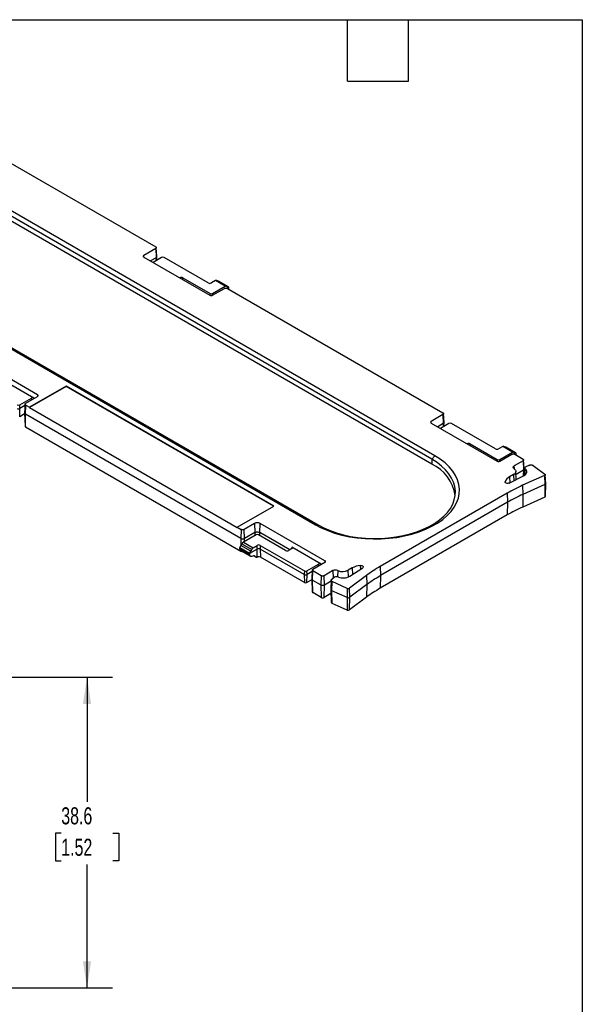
# Model space of a CAD drawing. Header units: millimetres. Extents: x 6 to 273, y 6 to 210.
# Tile 4 of 4: x 203 to 273, y 87 to 210. Entities that reach past the tile are written whole.
import ezdxf

# ---------------------------------------------------------------- set-up
doc = ezdxf.new("R2010")
doc.units = ezdxf.units.MM
doc.layers.add('DIMENSIONS', color=140, linetype='Continuous', lineweight=25)
doc.layers.add('TEXT', color=140, linetype='Continuous', lineweight=25)
doc.styles.add('SLDTEXTSTYLE0', font='TXT', dxfattribs={"width": 0.7})
doc.dimstyles.new('SLDDIMSTYLE2', dxfattribs={"dimtxt": 2.158008, "dimasz": 3.302, "dimexe": 0, "dimexo": 0.0625, "dimgap": 0.539502, "dimtad": 0, "dimtih": 1, "dimtoh": 1, "dimrnd": 1e-09, "dimzin": 12, "dimdsep": 46, "dimtxsty": 'SLDTEXTSTYLE0', "dimsah": 1, "dimcen": 0.09, "dimadec": 0, "dimazin": 3, "dimtfac": 1, "dimtofl": 0, "dimtmove": 0, "dimatfit": 3, "dimfxl": 0, "dimfrac": 2, "dimtolj": 1, "dimtzin": 12, "dimarcsym": 0})

# ---------------------------------------------------------------- blocks, each defined once
blk = doc.blocks.new('_D_2')
at = {"layer": 'DIMENSIONS'}
for p, q in [((168.15, 127.86), (214.65, 127.86)), ((211.48, 127.86), (211.48, 112.4)), ((208.27, 108.49), (207.55, 108.49)), ((207.55, 108.49), (207.55, 105.06)), ((214.68, 108.49), (215.41, 108.49)), ((215.41, 108.49), (215.41, 105.06)), ((207.55, 105.06), (208.27, 105.06)), ((211.48, 89.26), (211.48, 104.58)), ((215.41, 105.06), (214.68, 105.06)), ((159.9, 89.26), (214.65, 89.26))]:
    blk.add_line(p, q, dxfattribs=at)
for points in [[(211.48, 127.86), (210.97, 124.55), (211.98, 124.55)], [(211.48, 89.26), (211.98, 92.56), (210.97, 92.56)]]:
    blk.add_solid(points, dxfattribs=at)
at = {"layer": 'DIMENSIONS', "char_height": 2.117, "attachment_point": 1, "style": 'SLDTEXTSTYLE0'}
for s, insert in [('38.6', (208.27, 111.7)), ('1.52', (208.27, 107.79))]:
    blk.add_mtext(s, dxfattribs=dict(at, insert=insert))

msp = doc.modelspace()

# ---------------------------------------------------------------- linework, layer by layer
for p, q in [((254.348, 154.931), (183.637, 195.751)), ((254.709, 155.38), (183.998, 196.2)), ((193.237, 196.783), (220.009, 181.328)), ((254.33, 154.345), (183.62, 195.165)), ((169.149, 187.628), (239.859, 146.807)), ((169.51, 187.596), (240.22, 146.775)), ((220.009, 181.11), (218.526, 180.254)), ((220.009, 181.11), (220.051, 179.979)), ((220.146, 180.118), (220.087, 181.221)), ((218.533, 180.06), (218.526, 180.254)), ((218.526, 180.064), (226.757, 175.312)), ((220.051, 179.979), (219.362, 179.581)), ((220.751, 180.006), (219.689, 179.393)), ((220.051, 179.979), (220.042, 179.596)), ((220.131, 179.648), (220.146, 180.109)), ((226.551, 176.842), (221.071, 180.006)), ((223.013, 177.473), (223.015, 177.475)), ((223.015, 177.472), (223.015, 177.475)), ((223.395, 177.253), (223.403, 177.475)), ((223.403, 177.475), (226.762, 175.536)), ((227.456, 177.141), (226.939, 176.842)), ((227.081, 175.536), (228.66, 176.447)), ((227.086, 175.312), (228.569, 176.168)), ((228.66, 176.447), (227.456, 177.141)), ((228.787, 176.458), (227.579, 177.155)), ((227.74, 177.063), (228.962, 176.357)), ((229.054, 176.352), (227.828, 177.06)), ((228.946, 176.168), (255.718, 160.713)), ((229.111, 176.234), (228.972, 176.154)), ((229.104, 176.077), (229.111, 176.234)), ((229.111, 176.234), (229.11, 176.252)), ((226.762, 175.536), (226.754, 175.314)), ((227.089, 175.314), (227.081, 175.536)), ((205.331, 162.944), (197.1, 167.695)), ((204.868, 162.529), (201.226, 164.631)), ((208.879, 163.993), (204.323, 161.363)), ((208.879, 164.034), (204.325, 161.405)), ((234.698, 149.129), (208.879, 164.034)), ((208.879, 164.034), (208.879, 163.993)), ((234.663, 149.109), (208.879, 163.993)), ((203.848, 161.898), (205.331, 162.754)), ((205.331, 162.944), (205.324, 162.749)), ((203.106, 161.695), (204.551, 162.529)), ((203.123, 161.232), (203.106, 161.695)), ((203.76, 161.599), (203.123, 161.232)), ((203.77, 161.791), (203.711, 160.688)), ((203.807, 160.549), (203.848, 161.68)), ((203.848, 161.68), (204.325, 161.405)), ((204.559, 162.308), (204.551, 162.529)), ((204.866, 162.485), (204.868, 162.529)), ((203.1, 160.229), (203.123, 161.232)), ((203.714, 160.583), (203.1, 160.229)), ((203.711, 160.678), (203.762, 159.092)), ((230.578, 145.094), (203.807, 160.549)), ((203.843, 158.982), (203.807, 160.549)), ((204.325, 161.405), (204.323, 161.363)), ((204.323, 161.363), (230.142, 146.458)), ((255.718, 160.495), (254.254, 159.65)), ((255.718, 160.495), (255.76, 159.365)), ((255.855, 159.504), (255.796, 160.607)), ((254.262, 159.434), (254.254, 159.65)), ((254.254, 159.439), (262.447, 154.709)), ((255.76, 159.365), (255.071, 158.967)), ((256.46, 159.392), (255.398, 158.778)), ((255.76, 159.365), (255.751, 158.982)), ((255.84, 159.034), (255.855, 159.494)), ((262.26, 156.228), (256.779, 159.392)), ((203.843, 158.982), (230.614, 143.527)), ((258.722, 156.859), (258.724, 156.86)), ((258.724, 156.858), (258.724, 156.86)), ((259.104, 156.639), (259.112, 156.86)), ((259.112, 156.86), (262.471, 154.921)), ((254.709, 155.38), (254.348, 154.931)), ((263.165, 156.527), (262.647, 156.228)), ((262.79, 154.921), (264.368, 155.832)), ((262.814, 154.709), (264.277, 155.554)), ((264.368, 155.832), (263.165, 156.527)), ((264.496, 155.844), (263.288, 156.541)), ((263.449, 156.448), (264.671, 155.743)), ((264.763, 155.738), (263.536, 156.446)), ((264.655, 155.554), (265.678, 154.964)), ((264.82, 155.62), (264.68, 155.539)), ((264.813, 155.463), (264.82, 155.62)), ((264.82, 155.62), (264.819, 155.638)), ((254.348, 154.931), (254.33, 154.345)), ((262.471, 154.921), (262.462, 154.701)), ((262.798, 154.701), (262.79, 154.921)), ((265.678, 154.746), (264.592, 154.119)), ((265.678, 154.746), (265.72, 153.615)), ((265.815, 153.754), (265.756, 154.857)), ((266.47, 154.201), (266.029, 154.005)), ((266.958, 154.165), (268.404, 153.084)), ((263.954, 151.983), (265.8, 152.914)), ((264.51, 153.027), (264.014, 152.741)), ((264.51, 153.027), (264.538, 152.278)), ((264.606, 153.736), (264.592, 154.119)), ((264.84, 152.43), (264.787, 153.431)), ((264.805, 153.087), (265.72, 153.615)), ((268.368, 152.924), (265.633, 151.705)), ((265.72, 153.615), (265.702, 152.865)), ((265.788, 152.908), (265.815, 153.744)), ((265.894, 153.852), (265.846, 152.949)), ((265.93, 153.012), (265.96, 153.729)), ((268.368, 152.924), (268.404, 151.791)), ((268.504, 151.902), (268.445, 153.01)), ((263.463, 152.068), (263.459, 152.152)), ((264.014, 152.741), (264.041, 152.027)), ((265.633, 151.705), (265.669, 150.572)), ((268.404, 151.791), (265.669, 150.572)), ((268.404, 151.791), (268.373, 150.226)), ((268.453, 150.312), (268.503, 151.898)), ((263.71, 150.729), (247.916, 141.611)), ((263.71, 150.729), (263.751, 149.598)), ((265.669, 150.572), (265.638, 149.007)), ((263.751, 149.598), (247.958, 140.48)), ((263.751, 149.598), (263.715, 148.031)), ((268.373, 150.226), (265.638, 149.007)), ((230.144, 146.5), (234.698, 149.129)), ((263.715, 148.031), (247.922, 138.913)), ((232.304, 146.979), (230.998, 146.225)), ((232.304, 146.979), (232.345, 145.848)), ((232.944, 145.848), (232.986, 146.979)), ((241.04, 142.329), (232.986, 146.979)), ((239.859, 146.807), (240.22, 146.775)), ((230.142, 146.458), (230.144, 146.5)), ((230.144, 146.5), (230.62, 146.225)), ((230.62, 146.225), (230.578, 145.094)), ((231.039, 145.094), (230.998, 146.225)), ((232.345, 145.848), (231.039, 145.094)), ((232.345, 145.848), (232.337, 145.465)), ((236.684, 143.689), (232.944, 145.848)), ((232.953, 145.465), (232.944, 145.848)), ((230.578, 145.094), (230.598, 144.218)), ((230.737, 144.419), (231.95, 143.719)), ((232.485, 145.551), (230.907, 144.64)), ((230.907, 144.64), (232.11, 143.945)), ((231.031, 144.712), (231.039, 145.094)), ((236.163, 143.612), (232.804, 145.551)), ((230.455, 143.945), (230.456, 143.963)), ((231.692, 143.231), (230.455, 143.945)), ((230.463, 143.761), (230.455, 143.945)), ((230.456, 143.963), (231.692, 143.25)), ((231.692, 143.052), (230.463, 143.761)), ((230.56, 143.594), (231.793, 142.882)), ((231.826, 143.517), (230.604, 144.223)), ((230.613, 143.563), (230.614, 143.527)), ((232.645, 143.781), (231.692, 143.231)), ((231.692, 143.25), (231.692, 143.231)), ((231.692, 143.231), (231.692, 143.052)), ((232.11, 143.945), (232.628, 144.244)), ((232.622, 142.789), (232.645, 143.781)), ((232.645, 143.781), (232.628, 144.244)), ((233.015, 144.244), (232.998, 143.781)), ((238.478, 140.617), (232.998, 143.781)), ((232.998, 143.781), (233.021, 142.778)), ((233.015, 144.244), (238.496, 141.081)), ((236.935, 143.834), (236.551, 143.612)), ((236.935, 144.017), (236.928, 143.83)), ((240.577, 141.915), (236.935, 144.017)), ((232.164, 142.941), (231.953, 142.876)), ((232.197, 142.95), (232.457, 142.799)), ((232.394, 142.865), (232.24, 142.954)), ((238.501, 139.614), (233.021, 142.778)), ((238.815, 141.081), (240.26, 141.915)), ((239.557, 141.283), (241.04, 142.139)), ((240.268, 141.694), (240.26, 141.915)), ((240.575, 141.871), (240.577, 141.915)), ((241.04, 142.329), (241.033, 142.135)), ((238.496, 141.081), (238.478, 140.617)), ((238.832, 140.617), (238.815, 141.081)), ((239.469, 140.985), (238.832, 140.617)), ((239.479, 141.177), (239.42, 140.074)), ((239.516, 139.935), (239.557, 141.065)), ((240.58, 140.475), (239.557, 141.065)), ((242.044, 141.102), (240.958, 140.475)), ((242.044, 141.102), (242.079, 140.151)), ((242.655, 141.117), (242.629, 140.339)), ((244.429, 141.435), (243.934, 141.149)), ((243.965, 140.316), (243.934, 141.149)), ((244.13, 140.404), (245.743, 141.47)), ((244.429, 141.435), (244.459, 140.622)), ((245.451, 141.756), (245.456, 141.281)), ((247.916, 141.611), (247.958, 140.48)), ((238.478, 140.617), (238.501, 139.614)), ((238.809, 139.614), (238.832, 140.617)), ((239.423, 139.969), (238.809, 139.614)), ((239.42, 140.064), (239.471, 138.478)), ((239.516, 139.935), (240.538, 139.344)), ((239.552, 138.367), (239.516, 139.935)), ((240.58, 140.475), (240.538, 139.344)), ((241, 139.344), (240.958, 140.475)), ((241, 139.344), (241.824, 139.82)), ((241.828, 139.901), (241.769, 138.795)), ((242.241, 140.272), (241.9, 140.017)), ((241.927, 138.602), (241.963, 139.736)), ((243.835, 138.901), (241.963, 139.736)), ((246.224, 140.501), (244.112, 138.922)), ((246.224, 140.501), (246.271, 139.373)), ((247.958, 140.48), (247.922, 138.913)), ((240.574, 137.777), (239.552, 138.367)), ((240.538, 139.344), (240.574, 137.777)), ((240.964, 137.777), (241, 139.344)), ((241.786, 138.252), (240.964, 137.777)), ((241.769, 138.784), (241.82, 137.197)), ((243.799, 137.768), (241.927, 138.602)), ((241.958, 137.038), (241.927, 138.602)), ((243.835, 138.901), (243.799, 137.768)), ((244.159, 137.794), (244.112, 138.922)), ((246.271, 139.373), (244.159, 137.794)), ((246.271, 139.373), (246.231, 137.803)), ((243.83, 136.203), (241.958, 137.038)), ((243.799, 137.768), (243.83, 136.203)), ((246.231, 137.803), (244.119, 136.224)), ((244.119, 136.224), (244.159, 137.794))]:
    msp.add_line(p, q)
at = {"flags": 128}
for points in [[(239.859, 146.807), (240.599, 146.419), (241.399, 146.074), (242.252, 145.773), (243.151, 145.521), (244.087, 145.32), (245.052, 145.171), (246.037, 145.075), (247.034, 145.034), (248.033, 145.047), (249.025, 145.116), (250.002, 145.239), (250.953, 145.414), (251.872, 145.641), (252.749, 145.918), (253.576, 146.241), (254.347, 146.608), (255.053, 147.016), (255.69, 147.461), (256.25, 147.939), (256.729, 148.445), (257.122, 148.975), (257.426, 149.525), (257.639, 150.088), (257.757, 150.661), (257.781, 151.238), (257.71, 151.813), (257.544, 152.382), (257.285, 152.939), (256.936, 153.48), (256.5, 153.999), (255.98, 154.491), (255.381, 154.953), (254.709, 155.38)], [(240.22, 146.775), (240.924, 146.406), (241.685, 146.077), (242.496, 145.791), (243.352, 145.552), (244.242, 145.36), (245.161, 145.218), (246.098, 145.127), (247.046, 145.088), (247.997, 145.101), (248.941, 145.166), (249.87, 145.283), (250.775, 145.45), (251.649, 145.666), (252.483, 145.929), (253.271, 146.236), (254.004, 146.586), (254.676, 146.974), (255.281, 147.397), (255.814, 147.851), (256.27, 148.333), (256.644, 148.838), (256.933, 149.36), (257.135, 149.897), (257.248, 150.442), (257.271, 150.99), (257.203, 151.538), (257.045, 152.079), (256.799, 152.609), (256.467, 153.123), (256.052, 153.617), (255.557, 154.085), (254.987, 154.525), (254.348, 154.931)], [(264.565, 153.766), (264.518, 153.806), (264.483, 153.85), (264.464, 153.897), (264.46, 153.945), (264.471, 153.993), (264.498, 154.039), (264.538, 154.082), (264.592, 154.119)], [(264.565, 153.766), (264.665, 153.683), (264.737, 153.59), (264.778, 153.492), (264.787, 153.39), (264.763, 153.29), (264.707, 153.194), (264.622, 153.105), (264.51, 153.027)], [(265.8, 152.914), (265.934, 152.996), (266.04, 153.09), (266.114, 153.194), (266.154, 153.304), (266.158, 153.416), (266.126, 153.526), (266.059, 153.632), (265.96, 153.729)], [(263.954, 151.983), (263.874, 151.954), (263.783, 151.941), (263.689, 151.944), (263.601, 151.964), (263.528, 151.999), (263.478, 152.045), (263.454, 152.097), (263.459, 152.152)], [(245.451, 141.756), (245.545, 141.759), (245.636, 141.745), (245.716, 141.716), (245.775, 141.674), (245.81, 141.623), (245.816, 141.569), (245.793, 141.516), (245.743, 141.47)], [(241.963, 139.736), (241.913, 139.763), (241.874, 139.795), (241.846, 139.831), (241.831, 139.869), (241.829, 139.909), (241.84, 139.947), (241.864, 139.984), (241.9, 140.017)]]:
    msp.add_lwpolyline(points, dxfattribs=at)
for centre, radius, start, end in [((220.911, 179.698), 0.347, 62.60967, 117.39033), ((223.209, 177.1), 0.422, 62.60967, 117.39033), ((226.745, 177.217), 0.422, 242.60967, 297.39033), ((226.921, 175.844), 0.347, 242.60967, 297.39033), ((202.946, 162.003), 0.347, 242.60967, 297.39033), ((204.709, 162.223), 0.345, 62.60967, 117.39033), ((202.946, 161.573), 0.384, 242.60967, 297.39033), ((254.294, 159.545), 0.113, 110.78342, 249.21658), ((256.62, 159.084), 0.347, 62.60967, 117.39033), ((258.918, 156.486), 0.422, 62.60967, 117.39033), ((262.453, 156.602), 0.422, 242.60967, 297.39033), ((252.199, 149.715), 5.097, 7.97753, 65.2746), ((262.63, 155.063), 0.398, 242.60967, 297.39033), ((262.63, 155.229), 0.347, 242.60967, 297.39033), ((266.781, 153.928), 0.297, 53.3375, 60.11394), ((264.565, 151.666), 1.208, 117.10838, 156.30734), ((274.045, 132.758), 20.731, 113.94096, 119.90544), ((274.057, 131.68), 20.669, 113.94096, 119.90544), ((274.047, 130.068), 20.722, 113.94096, 119.90544), ((232.645, 145.243), 0.347, 62.60967, 117.39033), ((232.822, 143.87), 0.422, 62.60967, 117.39033), ((232.822, 143.44), 0.384, 62.60967, 117.39033), ((236.357, 143.986), 0.422, 242.60967, 297.39033), ((236.901, 143.926), 0.0979, 290.78342, 69.21658), ((232.821, 142.387), 0.439, 62.80837, 102.91237), ((240.418, 141.609), 0.345, 62.60967, 117.39033), ((238.655, 141.389), 0.347, 242.60967, 297.39033), ((242.365, 140.476), 0.703, 65.67561, 117.19565), ((243.261, 142.459), 1.472, 245.67561, 297.19565), ((245.744, 139.037), 2.735, 96.13899, 118.72174), ((256.447, 126.767), 17.121, 119.88606, 126.6625), ((238.655, 140.959), 0.384, 242.60967, 297.39033), ((238.655, 139.911), 0.334, 242.60967, 297.39033), ((242.519, 139.826), 0.526, 67.57477, 121.93511), ((243.33, 141.812), 1.62, 247.87237, 299.62146), ((256.464, 125.68), 17.07, 119.88606, 126.6625), ((241.986, 138.812), 0.218, 184.31992, 254.24613), ((243.954, 139.175), 0.299, 246.54442, 301.94253), ((256.449, 124.076), 17.113, 119.88606, 126.6625), ((242.018, 137.229), 0.201, 189.43157, 252.67609), ((243.954, 138.124), 0.388, 246.54442, 301.94253), ((243.954, 136.488), 0.311, 246.54442, 301.94253)]:
    msp.add_arc(centre, radius, start, end)
for centre, major_axis, ratio, start_param, end_param in [((227.449, 176.942), (0.133, 0.212), 0.5516725, 0.0199967, 0.8053136), ((227.697, 176.847), (0.133, 0.212), 0.5516725, 0.0199967, 0.6033751), ((228.667, 176.238), (0.116, 0.221), 0.6019861, 5.8518584, 7.0446927), ((228.99, 176.582), (0.116, 0.221), 0.6019861, 2.7102657, 3.7023227), ((228.935, 176.132), (0.116, 0.221), 0.6019861, 5.5611629, 6.8427543), ((263.158, 156.327), (0.133, 0.212), 0.5516725, 0.0199967, 0.8053136), ((263.406, 156.232), (0.133, 0.212), 0.5516725, 0.0199967, 0.6033751), ((264.376, 155.624), (0.116, 0.221), 0.6019861, 5.8518584, 7.0446927), ((264.699, 155.968), (0.116, 0.221), 0.6019861, 2.7102657, 3.7023227), ((264.643, 155.518), (0.116, 0.221), 0.6019861, 5.5611629, 6.8427543), ((230.576, 144.398), (0.133, 0.212), 0.5516725, 4.1476836, 5.1397406), ((230.899, 144.44), (0.133, 0.212), 0.5516725, 0.8053136, 1.9981479), ((230.632, 144.047), (0.133, 0.212), 0.5516725, 1.007252, 2.2888434), ((231.869, 143.333), (0.116, 0.221), 0.6019861, 0.9634459, 2.2450373), ((231.783, 143.701), (0.116, 0.221), 0.6019861, 4.1038775, 5.0959344), ((232.118, 143.737), (0.116, 0.221), 0.6019861, 0.7615074, 1.9543418), ((232.074, 142.502), (0.26, 0.427), 0.5620769, 5.9754956, 6.8486566), ((232.714, 143.229), (0.26, 0.427), 0.5620769, 2.833903, 3.7029)]:
    msp.add_ellipse(centre, major_axis=major_axis, ratio=ratio, start_param=start_param, end_param=end_param)
for points, knots in [([(220.009, 181.328), (220.033, 181.314), (220.073, 181.279), (220.094, 181.219), (220.073, 181.158), (220.033, 181.124), (220.009, 181.11)], [-0.0000003, -0.0000003, -0.0000003, -0.0000003, 0.2486901, 0.5000585, 0.7519124, 1.0000006, 1.0000006, 1.0000006, 1.0000006]), ([(218.526, 180.254), (218.498, 180.237), (218.455, 180.196), (218.455, 180.122), (218.497, 180.08), (218.526, 180.064)], [0.00000086, 0.00000086, 0.00000086, 0.00000086, 0.33208873, 0.66688684, 1.00000014, 1.00000014, 1.00000014, 1.00000014]), ([(220.051, 179.979), (220.068, 179.99), (220.105, 180.015), (220.136, 180.06), (220.15, 180.097), (220.145, 180.116), (220.145, 180.118)], [0, 0, 0, 0, 0.2931297, 0.6261714, 0.9586805, 1, 1, 1, 1]), ([(228.569, 176.168), (228.593, 176.182), (228.653, 176.206), (228.757, 176.218), (228.862, 176.205), (228.922, 176.182), (228.946, 176.168)], [-0.0000003, -0.0000003, -0.0000003, -0.0000003, 0.2486901, 0.5000585, 0.7519124, 1.0000006, 1.0000006, 1.0000006, 1.0000006]), ([(226.757, 175.312), (226.785, 175.296), (226.858, 175.272), (226.985, 175.272), (227.057, 175.296), (227.086, 175.312)], [0.00000086, 0.00000086, 0.00000086, 0.00000086, 0.33208873, 0.66688684, 1.00000014, 1.00000014, 1.00000014, 1.00000014]), ([(205.331, 162.754), (205.36, 162.77), (205.402, 162.812), (205.402, 162.885), (205.36, 162.927), (205.331, 162.944)], [0.00000086, 0.00000086, 0.00000086, 0.00000086, 0.33208873, 0.66688684, 1.00000014, 1.00000014, 1.00000014, 1.00000014]), ([(203.848, 161.68), (203.824, 161.694), (203.784, 161.728), (203.763, 161.789), (203.784, 161.849), (203.824, 161.884), (203.848, 161.898)], [-0.0000003, -0.0000003, -0.0000003, -0.0000003, 0.2486901, 0.5000585, 0.7519124, 1.0000006, 1.0000006, 1.0000006, 1.0000006]), ([(203.712, 160.688), (203.712, 160.686), (203.707, 160.667), (203.721, 160.631), (203.752, 160.585), (203.789, 160.56), (203.807, 160.549)], [0, 0, 0, 0, 0.0343313, 0.3668382, 0.6998877, 1, 1, 1, 1]), ([(255.718, 160.713), (255.742, 160.699), (255.782, 160.665), (255.803, 160.604), (255.782, 160.544), (255.742, 160.509), (255.718, 160.495)], [-0.0000003, -0.0000003, -0.0000003, -0.0000003, 0.2486901, 0.5000585, 0.7519124, 1.0000006, 1.0000006, 1.0000006, 1.0000006]), ([(203.764, 159.093), (203.766, 159.078), (203.769, 159.046), (203.802, 159.008), (203.832, 158.988), (203.843, 158.982)], [0, 0, 0, 0, 0.35087126, 0.78544326, 1, 1, 1, 1]), ([(255.76, 159.365), (255.777, 159.376), (255.813, 159.4), (255.845, 159.446), (255.859, 159.482), (255.854, 159.501), (255.854, 159.503)], [0, 0, 0, 0, 0.2931297, 0.6261714, 0.9586805, 1, 1, 1, 1]), ([(264.277, 155.554), (264.302, 155.568), (264.361, 155.591), (264.466, 155.603), (264.571, 155.591), (264.631, 155.568), (264.655, 155.554)], [-0.0000003, -0.0000003, -0.0000003, -0.0000003, 0.2486902, 0.5000586, 0.7519125, 1.0000007, 1.0000007, 1.0000007, 1.0000007]), ([(265.678, 154.964), (265.702, 154.95), (265.742, 154.915), (265.763, 154.855), (265.742, 154.794), (265.702, 154.76), (265.678, 154.746)], [-0.0000003, -0.0000003, -0.0000003, -0.0000003, 0.2486901, 0.5000585, 0.7519124, 1.0000006, 1.0000006, 1.0000006, 1.0000006]), ([(266.47, 154.201), (266.488, 154.209), (266.524, 154.222), (266.582, 154.236), (266.643, 154.243), (266.705, 154.244), (266.756, 154.239), (266.796, 154.233), (266.825, 154.226), (266.852, 154.218), (266.879, 154.209), (266.904, 154.198), (266.92, 154.189), (266.928, 154.185)], [0, 0, 0, 0, 0.1250005, 0.2500005, 0.3750005, 0.5000005, 0.6250005, 0.6875005, 0.7500005, 0.8125005, 0.8750005, 0.9375005, 1.0000005, 1.0000005, 1.0000005, 1.0000005]), ([(265.814, 153.754), (265.814, 153.752), (265.819, 153.733), (265.805, 153.697), (265.774, 153.651), (265.737, 153.626), (265.72, 153.615)], [0, 0, 0, 0, 0.0410225, 0.3707273, 0.7009569, 1, 1, 1, 1]), ([(265.96, 153.729), (265.946, 153.74), (265.924, 153.762), (265.902, 153.798), (265.892, 153.837), (265.896, 153.875), (265.912, 153.913), (265.94, 153.948), (265.978, 153.979), (266.011, 153.997), (266.029, 154.005)], [-0.0000027, -0.0000027, -0.0000027, -0.0000027, 0.124997, 0.249997, 0.374997, 0.499997, 0.624997, 0.749997, 0.874997, 0.9999998, 0.9999998, 0.9999998, 0.9999998]), ([(268.404, 153.084), (268.412, 153.078), (268.426, 153.065), (268.439, 153.044), (268.446, 153.022), (268.444, 153), (268.436, 152.978), (268.42, 152.958), (268.398, 152.94), (268.379, 152.929), (268.368, 152.924), (268.368, 152.924)], [-0.0001378, -0.0001378, -0.0001378, -0.0001378, 0.1248616, 0.2498616, 0.3748616, 0.4998616, 0.6248616, 0.7498616, 0.8748616, 0.9998616, 0.9999993, 0.9999993, 0.9999993, 0.9999993]), ([(268.404, 151.791), (268.42, 151.799), (268.454, 151.816), (268.487, 151.852), (268.504, 151.882), (268.502, 151.899), (268.502, 151.902)], [0, 0, 0, 0, 0.28577435, 0.60750868, 0.93131897, 1, 1, 1, 1]), ([(268.373, 150.226), (268.39, 150.235), (268.423, 150.254), (268.448, 150.285), (268.449, 150.305), (268.45, 150.312)], [0, 0, 0, 0, 0.3977069, 0.795403, 1, 1, 1, 1]), ([(232.986, 146.979), (232.942, 147.004), (232.835, 147.046), (232.645, 147.068), (232.455, 147.046), (232.348, 147.004), (232.304, 146.979)], [-0.0000002, -0.0000002, -0.0000002, -0.0000002, 0.247175, 0.4998155, 0.7528066, 0.9999999, 0.9999999, 0.9999999, 0.9999999]), ([(230.998, 146.225), (230.973, 146.211), (230.914, 146.188), (230.809, 146.176), (230.704, 146.188), (230.644, 146.211), (230.62, 146.225)], [-0.0000003, -0.0000003, -0.0000003, -0.0000003, 0.2486901, 0.5000585, 0.7519124, 1.0000006, 1.0000006, 1.0000006, 1.0000006]), ([(232.345, 145.848), (232.384, 145.87), (232.478, 145.907), (232.645, 145.926), (232.812, 145.907), (232.906, 145.87), (232.944, 145.848)], [-0.0000003, -0.0000003, -0.0000003, -0.0000003, 0.2471931, 0.5001841, 0.7528247, 0.9999999, 0.9999999, 0.9999999, 0.9999999]), ([(230.578, 145.094), (230.608, 145.077), (230.68, 145.049), (230.809, 145.034), (230.937, 145.049), (231.01, 145.077), (231.039, 145.094)], [-0.0000003, -0.0000003, -0.0000003, -0.0000003, 0.2480879, 0.4999418, 0.7513102, 1.0000006, 1.0000006, 1.0000006, 1.0000006]), ([(230.463, 143.761), (230.474, 143.72), (230.494, 143.645), (230.545, 143.608), (230.569, 143.591)], [0, 0, 0, 0, 0.54550354, 1, 1, 1, 1]), ([(230.614, 143.527), (230.642, 143.513), (230.681, 143.493), (230.731, 143.488), (230.745, 143.487)], [0, 0, 0, 0, 0.7157445, 1, 1, 1, 1]), ([(231.953, 142.876), (231.937, 142.872), (231.905, 142.863), (231.858, 142.862), (231.813, 142.871), (231.77, 142.893), (231.734, 142.93), (231.705, 142.982), (231.697, 143.028), (231.692, 143.052)], [0, 0, 0, 0, 0.11611305, 0.24114486, 0.37509349, 0.51795646, 0.66973085, 0.83041328, 1, 1, 1, 1]), ([(241.04, 142.139), (241.069, 142.156), (241.111, 142.198), (241.111, 142.271), (241.069, 142.313), (241.04, 142.329)], [0.00000086, 0.00000086, 0.00000086, 0.00000086, 0.33208873, 0.66688684, 1.00000014, 1.00000014, 1.00000014, 1.00000014]), ([(239.557, 141.065), (239.533, 141.079), (239.493, 141.114), (239.472, 141.174), (239.493, 141.235), (239.533, 141.269), (239.557, 141.283)], [-0.0000003, -0.0000003, -0.0000003, -0.0000003, 0.2486902, 0.5000586, 0.7519125, 1.0000007, 1.0000007, 1.0000007, 1.0000007]), ([(239.421, 140.073), (239.421, 140.072), (239.416, 140.053), (239.43, 140.017), (239.461, 139.971), (239.498, 139.946), (239.516, 139.935)], [0, 0, 0, 0, 0.03433128, 0.36683823, 0.69988768, 1, 1, 1, 1]), ([(240.958, 140.475), (240.933, 140.461), (240.874, 140.438), (240.769, 140.426), (240.664, 140.438), (240.604, 140.461), (240.58, 140.475)], [-0.0000003, -0.0000003, -0.0000003, -0.0000003, 0.2486902, 0.5000586, 0.7519125, 1.0000007, 1.0000007, 1.0000007, 1.0000007]), ([(239.473, 138.478), (239.475, 138.464), (239.477, 138.432), (239.511, 138.394), (239.541, 138.374), (239.552, 138.367)], [0, 0, 0, 0, 0.35087126, 0.78544325, 1, 1, 1, 1]), ([(240.538, 139.344), (240.568, 139.327), (240.641, 139.299), (240.769, 139.284), (240.897, 139.299), (240.97, 139.327), (241, 139.344)], [-0.0000002, -0.0000002, -0.0000002, -0.0000002, 0.2480879, 0.4999418, 0.7513102, 1.0000006, 1.0000006, 1.0000006, 1.0000006]), ([(240.574, 137.777), (240.599, 137.763), (240.661, 137.739), (240.769, 137.726), (240.877, 137.739), (240.938, 137.763), (240.964, 137.777)], [-0.0000002, -0.0000002, -0.0000002, -0.0000002, 0.2480879, 0.4999418, 0.7513102, 1.0000007, 1.0000007, 1.0000007, 1.0000007])]:
    msp.add_open_spline(points, degree=3, knots=knots)
msp.add_open_spline([(232.723, 142.815), (232.684, 142.807), (232.65, 142.798), (232.622, 142.789)], degree=3)
at = {"layer": 'TEXT'}
for p, q in [((6.35, 209.55), (273.05, 209.55)), ((243.84, 201.93), (243.84, 209.55)), ((251.46, 201.93), (251.46, 209.55)), ((273.05, 209.55), (273.05, 6.35)), ((243.84, 201.93), (251.46, 201.93))]:
    msp.add_line(p, q, dxfattribs=at)

# ---------------------------------------------------------------- dimensions: what is measured, and where the dimension line sits
at = {"layer": 'DIMENSIONS'}
dim = msp.add_linear_dim(base=(211.476, 89.258), p1=(166.883, 127.856), p2=(158.633, 89.258), angle=90, dimstyle='SLDDIMSTYLE2', dxfattribs=at)
dim.commit()
dim.dimension.update_dxf_attribs({"geometry": '_D_2', "text_midpoint": (211.476, 108.49), "dimtype": 160})

doc.saveas('drawing.dxf')
